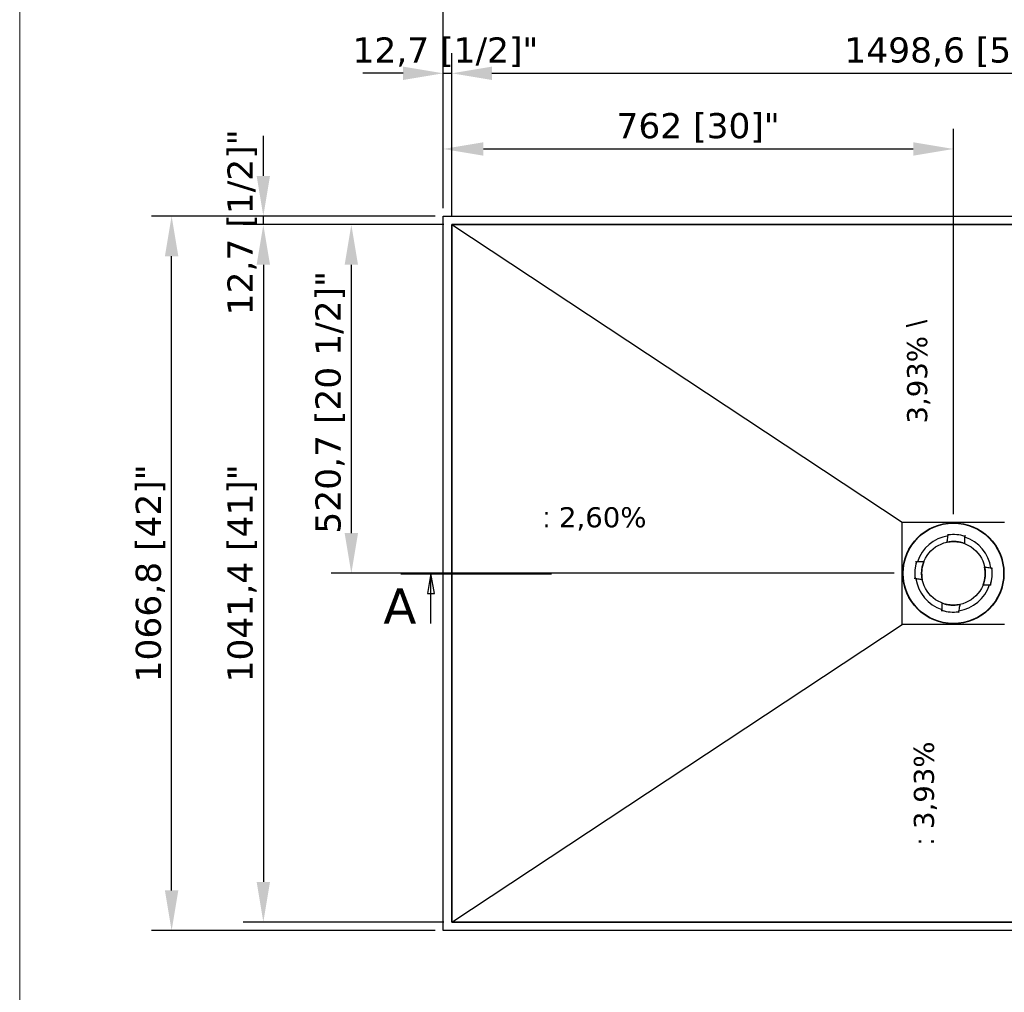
# Model space of a CAD drawing. Header units: millimetres. Extents: x -11430 to 11430, y -300 to 4365.
# Tile 20 of 31: x 300 to 1771, y 2032 to 3485. Entities that reach past the tile are written whole.
import ezdxf

# ---------------------------------------------------------------- set-up
doc = ezdxf.new("R2010")
doc.units = ezdxf.units.MM
doc.header["$LTSCALE"] = 15
doc.linetypes.add('CHAIN', pattern=[0.3543, 0.2362, -0.0295, 0.0591, -0.0295])
for name, color, linetype, lineweight in [('_Sichtbarkanten', 7, 'Continuous', 25), ('Bemaßung (ISO)', 7, 'Continuous', 25), ('Rahmen (ISO)', 7, 'Continuous', 70), ('Schnittlinie (ISO)', 7, 'CHAIN', 25), ('Symbol (ISO)', 7, 'Continuous', 25)]:
    doc.layers.add(name, color=color, linetype=linetype, lineweight=lineweight)
doc.styles.add('Bezeichnungstext (DIN)', font='verdana.ttf')
doc.styles.add('Notiztext (ISO)', font='verdana.ttf')
doc.styles.add('Pfeiltext', font='verdana.ttf')
doc.dimstyles.new('wedi USA', dxfattribs={"dimscale": 15, "dimtxt": 2.5, "dimasz": 4, "dimexe": 2, "dimexo": 0.8, "dimgap": 0.3, "dimtad": 1, "dimdec": 1, "dimrnd": 1e-08, "dimtxsty": 'Notiztext (ISO)', "dimcen": 0.09, "dimclrd": 7, "dimclre": 7, "dimclrt": 256, "dimadec": 0, "dimazin": 2, "dimtfac": 0.6, "dimtmove": 0, "dimatfit": 3, "dimfxl": 1, "dimtolj": 1, "dimlwd": -1, "dimlwe": -1, "dimarcsym": 0})

# ---------------------------------------------------------------- blocks, each defined once
blk = doc.blocks.new('2DTransSchnitt0')
at = {"layer": 'Schnittlinie (ISO)', "linetype": 'Continuous', "lineweight": 50}
blk.add_line((57.945, 177.205), (72.945, 177.205), dxfattribs=at)
at = {"layer": 'Schnittlinie (ISO)', "linetype": 'Continuous'}
for p, q in [((60.945, 177.205), (60.595, 175.205)), ((60.945, 175.205), (60.945, 177.205)), ((61.295, 175.205), (60.945, 177.205)), ((60.595, 175.205), (61.295, 175.205)), ((60.945, 172.205), (60.945, 175.205))]:
    blk.add_line(p, q, dxfattribs=at)
at = {"layer": 'Schnittlinie (ISO)', "linetype": 'Continuous', "flags": 128}
blk.add_lwpolyline([(61.295, 175.205), (60.945, 177.205), (60.595, 175.205), (61.295, 175.205)], dxfattribs=at)
at = {"layer": 'Schnittlinie (ISO)'}
blk.add_solid([(61.295, 175.205), (60.945, 177.205), (60.595, 175.205), (61.295, 175.205)], dxfattribs=at)
at = {"layer": 'Schnittlinie (ISO)', "insert": (56.213, 172.205), "char_height": 3.5, "attachment_point": 7, "style": 'Bezeichnungstext (DIN)'}
blk.add_mtext('A', dxfattribs=at)
blk = doc.blocks.new('*D59')
at = {"layer": 'Bemaßung (ISO)', "color": 7, "transparency": 16777216}
for p, q in [((933.3, 3178.8), (765.3, 3178.8)), ((795.3, 3118.8), (795.3, 2718.1)), ((1606.1, 2658.1), (765.3, 2658.1))]:
    blk.add_line(p, q, dxfattribs=at)
for points in [[(785.3, 3118.8), (805.3, 3118.8), (795.3, 3178.8)], [(785.3, 2718.1), (805.3, 2718.1), (795.3, 2658.1)]]:
    blk.add_solid(points, dxfattribs=at)
at = {"layer": 'Defpoints', "color": 0, "transparency": 16777216}
for p in [(945.3, 3178.8), (795.3, 2658.1), (1618.1, 2658.1)]:
    blk.add_point(p, dxfattribs=at)
at = {"layer": 'Bemaßung (ISO)', "transparency": 16777216, "insert": (741.7, 2717.3), "char_height": 37.5, "attachment_point": 1, "rotation": 90, "style": 'Notiztext (ISO)'}
blk.add_mtext('\\A1;520,7 [20 1/2]"', dxfattribs=at)
blk = doc.blocks.new('*D60')
at = {"layer": 'Bemaßung (ISO)', "color": 7, "transparency": 16777216}
for p, q in [((933.3, 3178.8), (633.9, 3178.8)), ((663.9, 3118.8), (663.9, 2197.4)), ((933.3, 2137.4), (633.9, 2137.4))]:
    blk.add_line(p, q, dxfattribs=at)
for points in [[(653.9, 3118.8), (673.9, 3118.8), (663.9, 3178.8)], [(653.9, 2197.4), (673.9, 2197.4), (663.9, 2137.4)]]:
    blk.add_solid(points, dxfattribs=at)
at = {"layer": 'Defpoints', "color": 0, "transparency": 16777216}
for p in [(945.3, 3178.8), (663.9, 2137.4), (945.3, 2137.4)]:
    blk.add_point(p, dxfattribs=at)
at = {"layer": 'Bemaßung (ISO)', "transparency": 16777216, "insert": (610.3, 2495.2), "char_height": 37.5, "attachment_point": 1, "rotation": 90, "style": 'Notiztext (ISO)'}
blk.add_mtext('\\A1;1041,4 [41]"', dxfattribs=at)
blk = doc.blocks.new('*D61')
at = {"layer": 'Bemaßung (ISO)', "color": 7, "transparency": 16777216}
for p, q in [((920.6, 3191.5), (496.9, 3191.5)), ((526.9, 2184.7), (526.9, 3131.5)), ((920.6, 2124.7), (496.9, 2124.7))]:
    blk.add_line(p, q, dxfattribs=at)
for points in [[(516.9, 3131.5), (536.9, 3131.5), (526.9, 3191.5)], [(516.9, 2184.7), (536.9, 2184.7), (526.9, 2124.7)]]:
    blk.add_solid(points, dxfattribs=at)
at = {"layer": 'Defpoints', "color": 0, "transparency": 16777216}
for p in [(526.9, 3191.5), (932.6, 3191.5), (932.6, 2124.7)]:
    blk.add_point(p, dxfattribs=at)
at = {"layer": 'Bemaßung (ISO)', "transparency": 16777216, "insert": (473.3, 2495.2), "char_height": 37.5, "attachment_point": 1, "rotation": 90, "style": 'Notiztext (ISO)'}
blk.add_mtext('\\A1;1066,8 [42]"', dxfattribs=at)
blk = doc.blocks.new('*D62')
at = {"layer": 'Bemaßung (ISO)', "color": 7, "transparency": 16777216}
for p, q in [((945.3, 3190.8), (945.3, 3434.7)), ((2443.8, 3190.8), (2443.8, 3434.7)), ((1005.3, 3404.7), (2383.8, 3404.7))]:
    blk.add_line(p, q, dxfattribs=at)
for points in [[(1005.3, 3414.7), (1005.3, 3394.7), (945.3, 3404.7)], [(2383.8, 3414.7), (2383.8, 3394.7), (2443.8, 3404.7)]]:
    blk.add_solid(points, dxfattribs=at)
at = {"layer": 'Defpoints', "color": 0, "transparency": 16777216}
for p in [(2443.8, 3404.7), (945.3, 3178.8), (2443.8, 3178.8)]:
    blk.add_point(p, dxfattribs=at)
at = {"layer": 'Bemaßung (ISO)', "transparency": 16777216, "insert": (1531.7, 3458.3), "char_height": 37.5, "attachment_point": 1, "style": 'Notiztext (ISO)'}
blk.add_mtext('\\A1;1498,6 [59]"', dxfattribs=at)
blk = doc.blocks.new('*D63')
at = {"layer": 'Bemaßung (ISO)', "color": 7, "transparency": 16777216}
for p, q in [((932.6, 3203.5), (932.6, 3567.1)), ((2456.6, 3203.5), (2456.6, 3567.1)), ((992.6, 3537.1), (2396.6, 3537.1))]:
    blk.add_line(p, q, dxfattribs=at)
for points in [[(992.6, 3547.1), (992.6, 3527.1), (932.6, 3537.1)], [(2396.6, 3547.1), (2396.6, 3527.1), (2456.6, 3537.1)]]:
    blk.add_solid(points, dxfattribs=at)
at = {"layer": 'Defpoints', "color": 0, "transparency": 16777216}
for p in [(2456.6, 3537.1), (932.6, 3191.5), (2456.6, 3191.5)]:
    blk.add_point(p, dxfattribs=at)
at = {"layer": 'Bemaßung (ISO)', "transparency": 16777216, "insert": (1557.5, 3590.7), "char_height": 37.5, "attachment_point": 1, "style": 'Notiztext (ISO)'}
blk.add_mtext('\\A1;1524 [60]"', dxfattribs=at)
blk = doc.blocks.new('*D64')
at = {"layer": 'Bemaßung (ISO)', "color": 7, "transparency": 16777216}
for p, q in [((932.6, 3203.5), (932.6, 3434.7)), ((945.3, 3190.8), (945.3, 3434.7)), ((872.6, 3404.7), (812.6, 3404.7)), ((932.6, 3404.7), (945.3, 3404.7)), ((1005.3, 3404.7), (1065.3, 3404.7))]:
    blk.add_line(p, q, dxfattribs=at)
for points in [[(872.6, 3414.7), (872.6, 3394.7), (932.6, 3404.7)], [(1005.3, 3414.7), (1005.3, 3394.7), (945.3, 3404.7)]]:
    blk.add_solid(points, dxfattribs=at)
at = {"layer": 'Defpoints', "color": 0, "transparency": 16777216}
for p in [(945.3, 3404.7), (932.6, 3191.5), (945.3, 3178.8)]:
    blk.add_point(p, dxfattribs=at)
at = {"layer": 'Bemaßung (ISO)', "transparency": 16777216, "insert": (797.1, 3458.3), "char_height": 37.5, "attachment_point": 1, "style": 'Notiztext (ISO)'}
blk.add_mtext('\\A1;12,7 [1/2]"', dxfattribs=at)
blk = doc.blocks.new('*D65')
at = {"layer": 'Bemaßung (ISO)', "color": 7, "transparency": 16777216}
for p, q in [((663.9, 3251.5), (663.9, 3311.5)), ((920.6, 3191.5), (633.9, 3191.5)), ((663.9, 3178.8), (663.9, 3191.5)), ((933.3, 3178.8), (633.9, 3178.8)), ((663.9, 3118.8), (663.9, 3058.8))]:
    blk.add_line(p, q, dxfattribs=at)
for points in [[(653.9, 3251.5), (673.9, 3251.5), (663.9, 3191.5)], [(653.9, 3118.8), (673.9, 3118.8), (663.9, 3178.8)]]:
    blk.add_solid(points, dxfattribs=at)
at = {"layer": 'Defpoints', "color": 0, "transparency": 16777216}
for p in [(663.9, 3191.5), (932.6, 3191.5), (945.3, 3178.8)]:
    blk.add_point(p, dxfattribs=at)
at = {"layer": 'Bemaßung (ISO)', "transparency": 16777216, "insert": (610.3, 3043.3), "char_height": 37.5, "attachment_point": 1, "rotation": 90, "style": 'Notiztext (ISO)'}
blk.add_mtext('\\A1;12,7 [1/2]"', dxfattribs=at)
blk = doc.blocks.new('Ränder wedi_Zeichnungsrahmen')
at = {"layer": 'Rahmen (ISO)', "color": 208, "lineweight": 18, "true_color": 0x400040}
blk.add_line((20, 291), (20, 6), dxfattribs=at)
blk = doc.blocks.new('*D69')
at = {"layer": 'Bemaßung (ISO)', "color": 7, "transparency": 16777216}
for p, q in [((932.6, 3203.5), (932.6, 3321.7)), ((1694.6, 2746.6), (1694.6, 3321.7)), ((992.6, 3291.7), (1634.6, 3291.7))]:
    blk.add_line(p, q, dxfattribs=at)
for points in [[(992.6, 3301.7), (992.6, 3281.7), (932.6, 3291.7)], [(1634.6, 3301.7), (1634.6, 3281.7), (1694.6, 3291.7)]]:
    blk.add_solid(points, dxfattribs=at)
at = {"layer": 'Defpoints', "color": 0, "transparency": 16777216}
for p in [(1694.6, 3291.7), (932.6, 3191.5), (1694.6, 2734.6)]:
    blk.add_point(p, dxfattribs=at)
at = {"layer": 'Bemaßung (ISO)', "transparency": 16777216, "insert": (1191.3, 3345.3), "char_height": 37.5, "attachment_point": 1, "style": 'Notiztext (ISO)'}
blk.add_mtext('\\A1;762 [30]"', dxfattribs=at)

msp = doc.modelspace()

# ---------------------------------------------------------------- linework, layer by layer
at = {"layer": '_Sichtbarkanten'}
for p, q in [((932.56, 2124.68), (932.56, 3191.48)), ((932.56, 3191.48), (2456.56, 3191.48)), ((2443.86, 3178.78), (945.26, 3178.78)), ((945.26, 3178.78), (945.26, 2137.38)), ((945.28, 3178.75), (2443.84, 3178.75)), ((945.28, 2137.4), (945.28, 3178.75)), ((945.28, 3178.75), (1618.08, 2734.55)), ((1618.08, 2734.55), (1771.04, 2734.55)), ((1618.08, 2581.6), (1618.08, 2734.55)), ((1686.68, 2716.39), (1686.65, 2716.62)), ((1686.81, 2715.4), (1686.68, 2716.39)), ((1686.81, 2715.4), (1686.81, 2715.4)), ((1686.81, 2715.39), (1686.82, 2715.32)), ((1711.76, 2713.29), (1711.74, 2713.23)), ((1712.06, 2714.26), (1711.76, 2713.31)), ((1711.76, 2713.31), (1711.76, 2713.31)), ((1712.13, 2714.48), (1712.06, 2714.26)), ((1684.98, 2704.61), (1684.98, 2704.62)), ((1711.77, 2702.36), (1711.77, 2702.37)), ((1638.16, 2675.65), (1638.38, 2675.58)), ((1638.38, 2675.58), (1639.33, 2675.28)), ((1639.33, 2675.28), (1639.33, 2675.28)), ((1639.35, 2675.28), (1639.41, 2675.26)), ((1650.28, 2675.29), (1650.27, 2675.29)), ((1741.09, 2667.66), (1741.1, 2667.66)), ((1751.87, 2665.83), (1751.8, 2665.82)), ((1751.89, 2665.83), (1752.88, 2665.96)), ((1751.89, 2665.83), (1751.89, 2665.83)), ((1752.88, 2665.96), (1753.11, 2665.99)), ((1636.25, 2650.2), (1636.02, 2650.16)), ((1637.24, 2650.33), (1636.25, 2650.2)), ((1637.24, 2650.33), (1637.24, 2650.33)), ((1637.25, 2650.33), (1637.32, 2650.34)), ((1648.03, 2648.5), (1648.02, 2648.5)), ((1738.84, 2640.87), (1738.85, 2640.87)), ((1749.77, 2640.88), (1749.71, 2640.9)), ((1749.79, 2640.88), (1749.79, 2640.88)), ((1750.74, 2640.58), (1749.79, 2640.88)), ((1750.96, 2640.51), (1750.74, 2640.58)), ((1677.35, 2613.8), (1677.35, 2613.79)), ((1677.36, 2602.87), (1677.38, 2602.93)), ((1704.14, 2611.55), (1704.14, 2611.54)), ((1676.99, 2601.68), (1677.06, 2601.9)), ((1677.06, 2601.9), (1677.36, 2602.85)), ((1677.36, 2602.85), (1677.36, 2602.85)), ((1702.31, 2600.77), (1702.3, 2600.84)), ((1702.31, 2600.75), (1702.31, 2600.75)), ((1702.31, 2600.75), (1702.44, 2599.76)), ((1702.44, 2599.76), (1702.48, 2599.53)), ((945.28, 2137.4), (1618.08, 2581.6)), ((1771.04, 2581.6), (1618.08, 2581.6)), ((945.26, 2137.38), (2443.86, 2137.38)), ((2443.84, 2137.4), (945.28, 2137.4)), ((2456.56, 2124.68), (932.56, 2124.68))]:
    msp.add_line(p, q, dxfattribs=at)
for radius in [75.5, 74.98, 47.5]:
    msp.add_circle((1694.56, 2658.08), radius, dxfattribs=at)
for radius, start, end in [(56.5, 98.09948, 162.29788), (57.85, 72.69868, 97.69868), (57.84, 73.17796, 97.2194), (56.5, 8.09948, 72.29788), (47.51, 68.76348, 101.63388), (57.85, 162.69868, 187.69868), (57.84, 163.17812, 187.21923), (47.51, 158.76348, 191.63388), (47.51, 338.76348, 11.63388), (57.85, 342.69868, 7.69868), (57.84, 343.17812, 7.21923), (56.5, 188.09948, 252.29788), (56.5, 278.09948, 342.29788), (47.51, 248.76348, 281.63388), (57.85, 252.69868, 277.69868), (57.84, 253.17812, 277.21923)]:
    msp.add_arc((1694.56, 2658.08), radius, start, end, dxfattribs=at)
for centre, major_axis, start_param, end_param in [((1686.73, 2714.8), (0.089, 0.517), 4.7614689, 6.2676717), ((1711.74, 2712.7), (0.002, -0.525), 3.1571461, 4.6633099), ((1639.94, 2675.26), (0.525, 0.002), 3.1571669, 4.6633099), ((1751.28, 2665.91), (0.517, -0.089), 4.7614689, 6.2676616), ((1637.84, 2650.25), (0.517, -0.089), 1.6198762, 3.1260566), ((1749.18, 2640.9), (0.525, 0.002), 0.0155746, 1.5217173), ((1677.38, 2603.46), (0.002, -0.525), 0.0155742, 1.5217173), ((1702.39, 2601.36), (0.089, 0.517), 1.6198762, 3.1260689)]:
    msp.add_ellipse(centre, major_axis=major_axis, ratio=0.0050031, start_param=start_param, end_param=end_param, dxfattribs=at)
for points in [[(1684.98, 2704.62), (1685.15, 2705.58), (1685.5, 2707.62), (1686.08, 2711), (1686.51, 2713.51), (1686.74, 2714.83)], [(1741.1, 2667.66), (1742.06, 2667.49), (1744.1, 2667.14), (1747.48, 2666.56), (1749.99, 2666.13), (1751.31, 2665.9)], [(1648.02, 2648.5), (1647.06, 2648.66), (1645.02, 2649.02), (1641.64, 2649.6), (1639.13, 2650.03), (1637.81, 2650.26)], [(1704.14, 2611.54), (1703.98, 2610.58), (1703.62, 2608.54), (1703.04, 2605.16), (1702.61, 2602.65), (1702.38, 2601.33)]]:
    msp.add_open_spline(points, degree=3, dxfattribs=at)
for points, knots in [([(1686.81, 2715.39), (1686.81, 2715.39), (1686.82, 2715.39), (1686.83, 2715.39), (1686.84, 2715.39), (1686.88, 2715.4), (1686.91, 2715.41), (1687, 2715.42), (1687.05, 2715.43), (1687.13, 2715.44), (1687.16, 2715.44), (1687.23, 2715.45), (1687.26, 2715.45), (1687.29, 2715.46)], [-0.076634, -0.076634, -0.076634, -0.076634, -0.06673879, -0.06673879, -0.056338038, -0.056338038, -0.038045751, -0.038045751, -0.019786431, -0.019786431, -0.009644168, -0.009644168, -0.000001, -0.000001, -0.000001, -0.000001]), ([(1686.82, 2715.32), (1686.82, 2715.32), (1686.82, 2715.32), (1686.82, 2715.32), (1686.82, 2715.32), (1686.82, 2715.32)], [-0.0024546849, -0.0024546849, -0.0024546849, -0.0024546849, -0.0012389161, -0.0012389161, 0, 0, 0, 0]), ([(1686.82, 2715.32), (1686.83, 2715.32), (1686.83, 2715.32), (1686.84, 2715.31), (1686.85, 2715.3), (1686.88, 2715.27), (1686.91, 2715.25), (1686.99, 2715.18), (1687.03, 2715.13), (1687.15, 2715.03), (1687.21, 2714.96), (1687.28, 2714.9), (1687.28, 2714.9), (1687.28, 2714.9)], [0.000013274, 0.000013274, 0.000013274, 0.000013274, 0.008341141, 0.008341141, 0.017229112, 0.017229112, 0.036430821, 0.036430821, 0.059208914, 0.059208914, 0.085826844, 0.085826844, 0.086205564, 0.086205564, 0.086205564, 0.086205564]), ([(1711.22, 2712.89), (1711.22, 2712.89), (1711.22, 2712.89), (1711.3, 2712.94), (1711.37, 2712.99), (1711.5, 2713.08), (1711.55, 2713.11), (1711.64, 2713.17), (1711.68, 2713.19), (1711.71, 2713.21), (1711.72, 2713.22), (1711.73, 2713.23), (1711.74, 2713.23), (1711.74, 2713.23)], [-0.000381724, -0.000381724, -0.000381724, -0.000381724, 0, 0, 0.026828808, 0.026828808, 0.049787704, 0.049787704, 0.069141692, 0.069141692, 0.078100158, 0.078100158, 0.086492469, 0.086492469, 0.086492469, 0.086492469]), ([(1711.3, 2713.44), (1711.33, 2713.43), (1711.36, 2713.42), (1711.42, 2713.4), (1711.45, 2713.39), (1711.54, 2713.37), (1711.59, 2713.35), (1711.67, 2713.33), (1711.7, 2713.32), (1711.74, 2713.3), (1711.74, 2713.3), (1711.76, 2713.29), (1711.76, 2713.29), (1711.76, 2713.29)], [-0.076650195, -0.076650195, -0.076650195, -0.076650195, -0.066953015, -0.066953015, -0.056752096, -0.056752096, -0.038484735, -0.038484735, -0.020190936, -0.020190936, -0.009844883, -0.009844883, 0, 0, 0, 0]), ([(1711.74, 2713.23), (1711.74, 2713.23), (1711.74, 2713.23), (1711.74, 2713.23), (1711.74, 2713.23), (1711.74, 2713.23)], [-0.0025081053, -0.0025081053, -0.0025081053, -0.0025081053, -0.001265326, -0.001265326, -0.0000514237, -0.0000514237, -0.0000514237, -0.0000514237]), ([(1639.2, 2674.82), (1639.21, 2674.85), (1639.22, 2674.88), (1639.24, 2674.94), (1639.25, 2674.97), (1639.27, 2675.06), (1639.29, 2675.11), (1639.31, 2675.19), (1639.32, 2675.22), (1639.34, 2675.25), (1639.34, 2675.26), (1639.35, 2675.27), (1639.35, 2675.28), (1639.35, 2675.28)], [-0.075999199, -0.075999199, -0.075999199, -0.075999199, -0.066131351, -0.066131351, -0.055795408, -0.055795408, -0.037782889, -0.037782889, -0.01981545, -0.01981545, -0.009674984, -0.009674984, 0, 0, 0, 0]), ([(1639.41, 2675.26), (1639.41, 2675.26), (1639.41, 2675.26), (1639.41, 2675.26), (1639.41, 2675.26), (1639.41, 2675.26)], [-0.002286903, -0.002286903, -0.002286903, -0.002286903, -0.0011529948, -0.0011529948, -0.0000457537, -0.0000457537, -0.0000457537, -0.0000457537]), ([(1639.76, 2674.77), (1639.76, 2674.77), (1639.76, 2674.77), (1639.71, 2674.84), (1639.66, 2674.91), (1639.57, 2675.03), (1639.53, 2675.08), (1639.47, 2675.16), (1639.45, 2675.2), (1639.43, 2675.23), (1639.42, 2675.24), (1639.41, 2675.25), (1639.41, 2675.26), (1639.41, 2675.26)], [-0.000376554, -0.000376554, -0.000376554, -0.000376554, 0, 0, 0.025707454, 0.025707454, 0.048259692, 0.048259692, 0.067659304, 0.067659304, 0.076655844, 0.076655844, 0.085096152, 0.085096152, 0.085096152, 0.085096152]), ([(1751.8, 2665.82), (1751.8, 2665.82), (1751.8, 2665.81), (1751.79, 2665.8), (1751.78, 2665.79), (1751.76, 2665.76), (1751.73, 2665.73), (1751.66, 2665.66), (1751.61, 2665.62), (1751.5, 2665.51), (1751.44, 2665.45), (1751.38, 2665.39), (1751.38, 2665.39), (1751.38, 2665.39)], [0.000009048, 0.000009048, 0.000009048, 0.000009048, 0.008391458, 0.008391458, 0.017324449, 0.017324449, 0.036587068, 0.036587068, 0.05897971, 0.05897971, 0.08450589, 0.08450589, 0.08487978, 0.08487978, 0.08487978, 0.08487978]), ([(1751.8, 2665.82), (1751.8, 2665.82), (1751.8, 2665.82), (1751.8, 2665.82), (1751.8, 2665.82), (1751.8, 2665.82)], [-0.0022386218, -0.0022386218, -0.0022386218, -0.0022386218, -0.0011303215, -0.0011303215, 0, 0, 0, 0]), ([(1751.87, 2665.83), (1751.87, 2665.83), (1751.87, 2665.82), (1751.87, 2665.81), (1751.88, 2665.8), (1751.88, 2665.76), (1751.89, 2665.73), (1751.9, 2665.65), (1751.91, 2665.6), (1751.92, 2665.51), (1751.92, 2665.48), (1751.93, 2665.41), (1751.94, 2665.38), (1751.94, 2665.35)], [-0.076023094, -0.076023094, -0.076023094, -0.076023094, -0.066379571, -0.066379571, -0.056273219, -0.056273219, -0.038303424, -0.038303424, -0.020284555, -0.020284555, -0.009907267, -0.009907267, -0.000001, -0.000001, -0.000001, -0.000001]), ([(1637.25, 2650.33), (1637.25, 2650.33), (1637.25, 2650.33), (1637.25, 2650.35), (1637.25, 2650.36), (1637.24, 2650.39), (1637.23, 2650.43), (1637.22, 2650.51), (1637.21, 2650.56), (1637.2, 2650.65), (1637.2, 2650.68), (1637.19, 2650.75), (1637.19, 2650.78), (1637.18, 2650.81)], [-0.076023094, -0.076023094, -0.076023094, -0.076023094, -0.066379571, -0.066379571, -0.056273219, -0.056273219, -0.038303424, -0.038303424, -0.020284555, -0.020284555, -0.009907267, -0.009907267, -0.000001, -0.000001, -0.000001, -0.000001]), ([(1637.32, 2650.34), (1637.32, 2650.34), (1637.32, 2650.35), (1637.33, 2650.36), (1637.34, 2650.36), (1637.37, 2650.39), (1637.39, 2650.42), (1637.47, 2650.5), (1637.51, 2650.54), (1637.62, 2650.65), (1637.68, 2650.71), (1637.74, 2650.77), (1637.74, 2650.77), (1637.74, 2650.77)], [0.000009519, 0.000009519, 0.000009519, 0.000009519, 0.008391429, 0.008391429, 0.017324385, 0.017324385, 0.036586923, 0.036586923, 0.058979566, 0.058979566, 0.084505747, 0.084505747, 0.084879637, 0.084879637, 0.084879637, 0.084879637]), ([(1637.32, 2650.34), (1637.32, 2650.34), (1637.32, 2650.34), (1637.32, 2650.34), (1637.32, 2650.34), (1637.32, 2650.34)], [-0.0022392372, -0.0022392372, -0.0022392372, -0.0022392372, -0.0011303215, -0.0011303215, 0, 0, 0, 0]), ([(1749.36, 2641.39), (1749.36, 2641.39), (1749.36, 2641.39), (1749.42, 2641.32), (1749.47, 2641.25), (1749.55, 2641.13), (1749.59, 2641.08), (1749.65, 2640.99), (1749.67, 2640.96), (1749.69, 2640.93), (1749.7, 2640.92), (1749.71, 2640.91), (1749.71, 2640.9), (1749.71, 2640.9)], [-0.000376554, -0.000376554, -0.000376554, -0.000376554, 0, 0, 0.025707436, 0.025707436, 0.048259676, 0.048259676, 0.067659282, 0.067659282, 0.076655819, 0.076655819, 0.085096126, 0.085096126, 0.085096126, 0.085096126]), ([(1749.71, 2640.9), (1749.71, 2640.9), (1749.71, 2640.9), (1749.71, 2640.9), (1749.71, 2640.9), (1749.71, 2640.9)], [-0.0022869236, -0.0022869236, -0.0022869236, -0.0022869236, -0.0011529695, -0.0011529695, -0.0000457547, -0.0000457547, -0.0000457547, -0.0000457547]), ([(1749.92, 2641.34), (1749.91, 2641.31), (1749.91, 2641.28), (1749.89, 2641.21), (1749.88, 2641.18), (1749.85, 2641.1), (1749.83, 2641.05), (1749.81, 2640.97), (1749.8, 2640.94), (1749.78, 2640.9), (1749.78, 2640.9), (1749.78, 2640.88), (1749.77, 2640.88), (1749.77, 2640.88)], [-0.075999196, -0.075999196, -0.075999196, -0.075999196, -0.066127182, -0.066127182, -0.055786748, -0.055786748, -0.037774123, -0.037774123, -0.019807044, -0.019807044, -0.009670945, -0.009670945, 0, 0, 0, 0]), ([(1677.87, 2603.28), (1677.87, 2603.28), (1677.87, 2603.28), (1677.8, 2603.22), (1677.73, 2603.17), (1677.61, 2603.09), (1677.56, 2603.05), (1677.48, 2602.99), (1677.44, 2602.97), (1677.41, 2602.95), (1677.4, 2602.94), (1677.39, 2602.93), (1677.38, 2602.93), (1677.38, 2602.93)], [-0.000376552, -0.000376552, -0.000376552, -0.000376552, 0, 0, 0.025707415, 0.025707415, 0.048259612, 0.048259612, 0.06765919, 0.06765919, 0.076655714, 0.076655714, 0.085096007, 0.085096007, 0.085096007, 0.085096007]), ([(1677.38, 2602.93), (1677.38, 2602.93), (1677.38, 2602.93), (1677.38, 2602.93), (1677.38, 2602.93), (1677.38, 2602.93)], [-0.0022869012, -0.0022869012, -0.0022869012, -0.0022869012, -0.0011530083, -0.0011530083, -0.0000457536, -0.0000457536, -0.0000457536, -0.0000457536]), ([(1677.82, 2602.72), (1677.79, 2602.73), (1677.76, 2602.73), (1677.7, 2602.75), (1677.66, 2602.76), (1677.58, 2602.79), (1677.53, 2602.81), (1677.45, 2602.83), (1677.42, 2602.84), (1677.39, 2602.86), (1677.38, 2602.86), (1677.37, 2602.86), (1677.36, 2602.87), (1677.36, 2602.87)], [-0.07599917, -0.07599917, -0.07599917, -0.07599917, -0.066095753, -0.066095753, -0.055721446, -0.055721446, -0.037708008, -0.037708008, -0.019743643, -0.019743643, -0.009640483, -0.009640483, 0, 0, 0, 0]), ([(1702.31, 2600.77), (1702.31, 2600.77), (1702.31, 2600.77), (1702.29, 2600.77), (1702.28, 2600.76), (1702.25, 2600.76), (1702.21, 2600.75), (1702.13, 2600.74), (1702.08, 2600.73), (1701.99, 2600.72), (1701.96, 2600.72), (1701.89, 2600.71), (1701.86, 2600.7), (1701.83, 2600.7)], [-0.076023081, -0.076023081, -0.076023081, -0.076023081, -0.066351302, -0.066351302, -0.056214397, -0.056214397, -0.038242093, -0.038242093, -0.020223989, -0.020223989, -0.009878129, -0.009878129, -0.000001, -0.000001, -0.000001, -0.000001]), ([(1702.3, 2600.84), (1702.3, 2600.84), (1702.29, 2600.84), (1702.28, 2600.85), (1702.28, 2600.86), (1702.25, 2600.88), (1702.22, 2600.91), (1702.14, 2600.98), (1702.1, 2601.03), (1701.99, 2601.14), (1701.93, 2601.2), (1701.87, 2601.26), (1701.87, 2601.26), (1701.87, 2601.26)], [0.000009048, 0.000009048, 0.000009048, 0.000009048, 0.008391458, 0.008391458, 0.017324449, 0.017324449, 0.036587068, 0.036587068, 0.05897971, 0.05897971, 0.084505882, 0.084505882, 0.084879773, 0.084879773, 0.084879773, 0.084879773]), ([(1702.3, 2600.84), (1702.3, 2600.84), (1702.3, 2600.84), (1702.3, 2600.84), (1702.3, 2600.84), (1702.3, 2600.84)], [-0.0022386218, -0.0022386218, -0.0022386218, -0.0022386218, -0.0011303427, -0.0011303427, 0, 0, 0, 0])]:
    msp.add_open_spline(points, degree=3, knots=knots, dxfattribs=at)
for points in [[(1711.77, 2702.37), (1711.76, 2707.06), (1711.74, 2712.73)], [(1650.27, 2675.29), (1645.58, 2675.27), (1639.91, 2675.26)], [(1738.85, 2640.87), (1743.55, 2640.88), (1749.21, 2640.9)], [(1677.35, 2613.79), (1677.37, 2609.09), (1677.38, 2603.43)]]:
    msp.add_rational_spline(points, [1.21561557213, 1.13881668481, 1.05643602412], degree=2, dxfattribs=at)

# ---------------------------------------------------------------- block references
at = {"xscale": 15, "yscale": 15, "zscale": 15}
msp.add_blockref('Ränder wedi_Zeichnungsrahmen', (0, 0), dxfattribs=at)
at = {"layer": 'Schnittlinie (ISO)', "xscale": 15, "yscale": 15, "zscale": 15}
msp.add_blockref('2DTransSchnitt0', (0, 0), dxfattribs=at)

# ---------------------------------------------------------------- texts
at = {"layer": 'Symbol (ISO)', "char_height": 30, "attachment_point": 1, "rotation": 90, "style": 'Pfeiltext'}
for s, insert, width in [('\\fVerdana|b0|i0;\\H30.0000;3,93% \\fAIGDT|b0|i0;\\H30.0000;\\\\', (1625.35, 2881.71), 259.9982), ('\\fAIGDT|b0|i0;\\H30.0000;:\\fVerdana|b0|i0;\\H30.0000; 3,93%', (1635.45, 2252.07), 210.1056)]:
    msp.add_mtext(s, dxfattribs=dict(at, insert=insert, width=width))
at = {"layer": 'Symbol (ISO)', "insert": (1081.19, 2756.81), "char_height": 30, "width": 262.2671, "attachment_point": 1, "style": 'Pfeiltext'}
msp.add_mtext('\\fAIGDT|b0|i0;\\H30.0000;:\\fVerdana|b0|i0;\\H30.0000; 2,60%', dxfattribs=at)

# ---------------------------------------------------------------- dimensions: what is measured, and where the dimension line sits
at = {"layer": 'Bemaßung (ISO)', "color": 7}
for base, p1, p2, angle, override, picture, middle in [((2456.56, 3537.14), (932.56, 3191.48), (2456.56, 3191.48), 180, {"dimgap": 0.3, "dimdec": 1, "dimtol": 0, "dimlim": 0, "dimtp": 0, "dimtm": 0, "dimtdec": 2, "dimtofl": 0, "dimatfit": 1}, '*D63', (1694.56, 3537.14)), ((2443.84, 3404.74), (945.28, 3178.75), (2443.84, 3178.75), 180, {"dimgap": 0.3, "dimdec": 1, "dimtol": 0, "dimlim": 0, "dimtp": 0, "dimtm": 0, "dimtdec": 2, "dimtofl": 0, "dimatfit": 1}, '*D62', (1694.56, 3404.74)), ((1694.56, 3291.7), (932.56, 3191.48), (1694.56, 2734.55), 180, {"dimgap": 0.3, "dimdec": 1, "dimtol": 0, "dimlim": 0, "dimtp": 0, "dimtm": 0, "dimtdec": 2, "dimtofl": 0, "dimatfit": 1}, '*D69', (1313.56, 3291.7)), ((663.88, 3191.48), (945.28, 3178.75), (932.56, 3191.48), 270, {"dimgap": 0.3, "dimdec": 1, "dimtol": 0, "dimlim": 0, "dimtp": 0, "dimtm": 0, "dimtdec": 2, "dimtofl": 1, "dimatfit": 1}, '*D65', (663.88, 3185.12)), ((526.9, 3191.48), (932.56, 2124.68), (932.56, 3191.48), 90, {"dimgap": 0.3, "dimdec": 1, "dimtol": 0, "dimlim": 0, "dimtp": 0, "dimtm": 0, "dimtdec": 2, "dimtofl": 0, "dimatfit": 1}, '*D61', (526.9, 2658.08)), ((663.88, 2137.38), (945.26, 3178.78), (945.26, 2137.38), 90, {"dimgap": 0.3, "dimdec": 1, "dimtol": 0, "dimlim": 0, "dimtp": 0, "dimtm": 0, "dimtdec": 2, "dimtofl": 0, "dimatfit": 1}, '*D60', (663.88, 2658.08)), ((795.26, 2658.08), (945.26, 3178.78), (1618.08, 2658.08), 90, {"dimgap": 0.3, "dimdec": 1, "dimtol": 0, "dimlim": 0, "dimtp": 0, "dimtm": 0, "dimtdec": 2, "dimtofl": 0, "dimatfit": 1}, '*D59', (795.26, 2918.43))]:
    dim = msp.add_linear_dim(base=base, p1=p1, p2=p2, angle=angle, text='<>"', dimstyle='wedi USA', override=override, dxfattribs=at)
    dim.commit()
    dim.dimension.update_dxf_attribs({"geometry": picture, "text_midpoint": middle, "dimtype": 160})
dim = msp.add_linear_dim(base=(945.26, 3404.74), p1=(932.56, 3191.48), p2=(945.26, 3178.78), text='<>"', dimstyle='wedi USA', override={"dimgap": 0.3, "dimdec": 1, "dimtol": 0, "dimlim": 0, "dimtp": 0, "dimtm": 0, "dimtdec": 2, "dimtofl": 1, "dimatfit": 1}, dxfattribs=at)
dim.commit()
dim.dimension.update_dxf_attribs({"geometry": '*D64', "text_midpoint": (938.91, 3404.74), "dimtype": 160})

doc.saveas('drawing.dxf')
